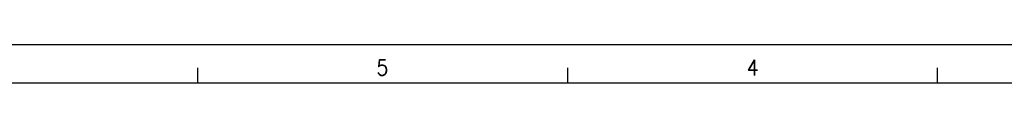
# Model space of a CAD drawing. Header units: inches. Extents: x -381 to 6628, y -418 to 176.
# Tile 12 of 27: x 191.1 to 318.75, y 170.62 to 175.62. Entities that reach past the tile are written whole.
import ezdxf

# ---------------------------------------------------------------- set-up
doc = ezdxf.new("R2010")
doc.units = ezdxf.units.IN
doc.layers.add('1', color=7, linetype='Continuous')
doc.styles.add('CONVERTER_12', font='txt.shx', dxfattribs={"width": 0.9})

# ---------------------------------------------------------------- blocks, each defined once
blk = doc.blocks.new('Marco_a1', base_point=(38.86876955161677, -121.3796663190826))
at = {"layer": '1', "color": 2, "linetype": 'Continuous'}
for p, q in [((458.8687695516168, 175.6203336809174), (-381.1312304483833, 175.6203336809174)), ((214.1628872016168, 172.6203336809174), (214.1628872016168, 170.6203336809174)), ((262.104063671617, 172.6203336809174), (262.104063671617, 170.6203336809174)), ((310.0452401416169, 172.6203336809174), (310.0452401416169, 170.6203336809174))]:
    blk.add_line(p, q, dxfattribs=at)
at = {"layer": '1', "color": 7, "linetype": 'Continuous'}
blk.add_line((453.8687695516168, 170.6203336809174), (-361.1312304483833, 170.6203336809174), dxfattribs=at)
at = {"layer": '1', "color": 2, "char_height": 2, "attachment_point": 4, "line_spacing_factor": 1.20048019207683, "style": 'CONVERTER_12'}
for s, insert in [('5', (237.3529070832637, 172.6451371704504)), ('4', (285.3640039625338, 172.6451371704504))]:
    blk.add_mtext(s, dxfattribs=dict(at, insert=insert))
blk = doc.blocks.new('Top', base_point=(38.86876955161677, -121.3796663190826))
blk.add_blockref('Marco_a1', (38.86876955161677, -121.3796663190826))
blk = doc.blocks.new('_dummy_frame', base_point=(-381.1312304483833, -418.3796663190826))
blk.add_blockref('Top', (38.86876955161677, -121.3796663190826))

msp = doc.modelspace()

# ---------------------------------------------------------------- block references
at = {"layer": '1'}
msp.add_blockref('_dummy_frame', (-381.1312304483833, -418.3796663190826), dxfattribs=at)

doc.saveas('drawing.dxf')
